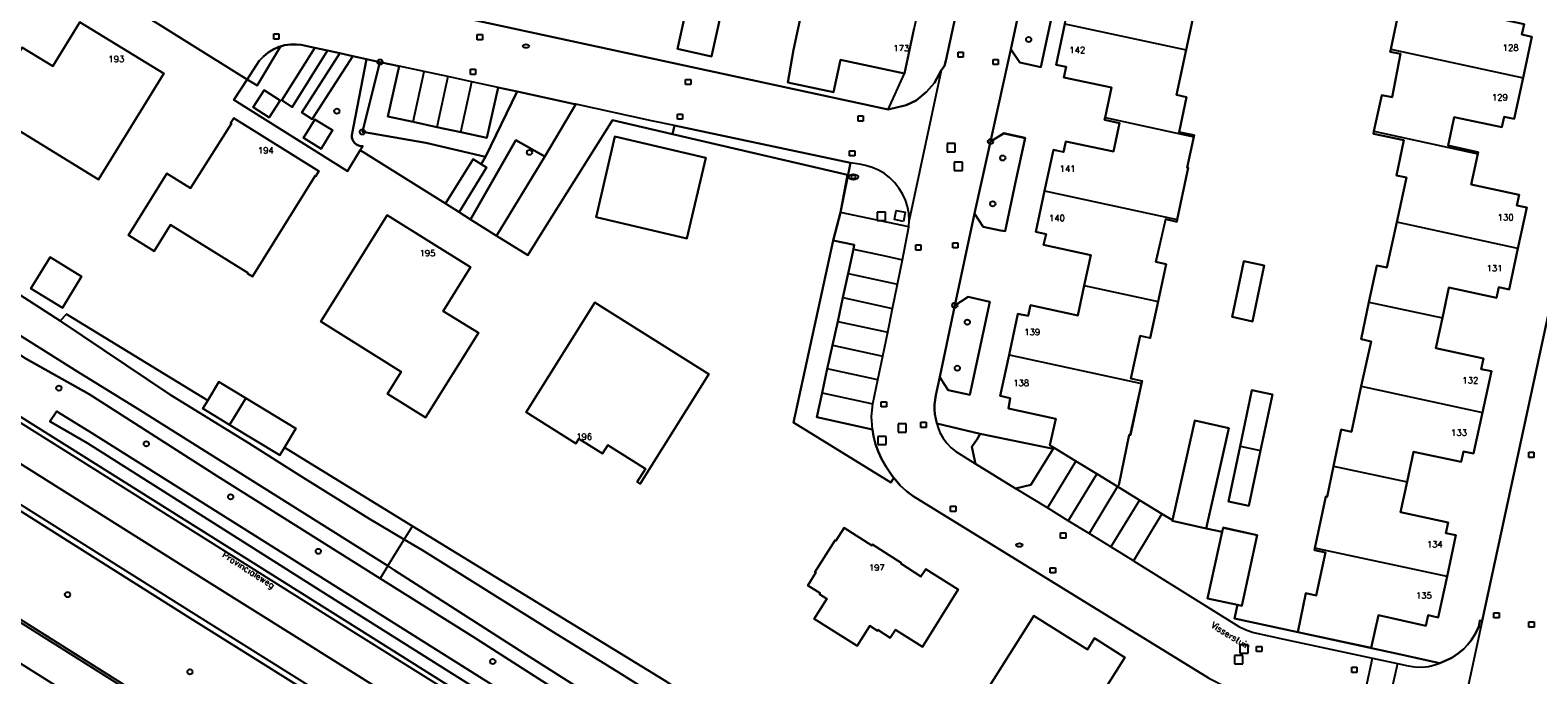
# Model space of a CAD drawing. Header units: metres. Extents: x 108000 to 109000, y 423000 to 423600.
# Tile 43 of 88: x 108306 to 108452, y 423460 to 423522. Entities that reach past the tile are written whole.
import ezdxf

# ---------------------------------------------------------------- set-up
doc = ezdxf.new("R2010")
doc.units = ezdxf.units.M
doc.header["$MEASUREMENT"] = 0
for name, color, linetype in [('brandkraan _ -put', 10, 'Continuous'), ('Erf', 10, 'Continuous'), ('groenvoorziening', 10, 'Continuous'), ('half verhard', 10, 'Continuous'), ('Huisnummers', 10, 'Continuous'), ('inspectie- _rioolput', 10, 'Continuous'), ('kolk', 10, 'Continuous'), ('Muur', 10, 'Continuous'), ('oever_ slootkant', 10, 'Continuous'), ('onverhard', 10, 'Continuous'), ('Openbare_ruimtenaam', 10, 'Continuous'), ('Overkapping', 10, 'Continuous'), ('pand', 10, 'Continuous'), ('rijbaan lokale weg', 10, 'Continuous'), ('vegetatieobject', 10, 'Continuous'), ('Voetpad', 10, 'Continuous'), ('waterloop_ sloot', 10, 'Continuous'), ('waterstandmeter', 10, 'Continuous'), ('Wegmarkering', 10, 'Continuous'), ('Woonerf', 10, 'Continuous')]:
    doc.layers.add(name, color=color, linetype=linetype)
doc.styles.get("Standard").update_dxf_attribs({"font": 'txt.shx'})

# ---------------------------------------------------------------- blocks, each defined once
blk = doc.blocks.new('308_ACAD_1_FMEBLOCK47')
at = {"layer": 'Erf', "color": 52, "true_color": 0xd2d200}
for points in [[(9.11, 42.8), (9.21, 42.78), (8.25, 38.36), (7.29, 33.94), (1.15, 35.28), (0.52, 32.38), (-0.11, 29.48), (6.03, 28.14), (5.07, 23.73), (4.11, 19.31), (-2.06, 20.62), (-2.68, 17.7), (-3.3, 14.79), (2.87, 13.48), (1.91, 9.08), (0.94, 4.68), (-5.26, 6.02), (-5.89, 3.09), (-6.52, 0.16), (-0.32, -1.18), (-1.27, -5.58), (-2.23, -9.99), (-8.41, -8.65), (-9.05, -11.58), (-9.68, -14.49), (-3.5, -15.84), (-4.46, -20.26), (-5.42, -24.66), (-11.6, -23.33), (-12.24, -26.26), (-12.86, -29.17), (-6.68, -30.5), (-7.64, -34.93), (-8.59, -39.32)], [(-10.17, -42.8), (-8.43, -42.4), (-7.44, -41.94), (-6.45, -41.1), (-5.67, -40.22), (-5.03, -39.04), (-4.72, -38.6), (-4.59, -38.1), (2.59, -4.97), (3.11, -2.6), (9.57, 27.46), (12.86, 42.8)]]:
    blk.add_lwpolyline(points, dxfattribs=at)
blk = doc.blocks.new('308_ACAD_1_FMEBLOCK53')
at = {"layer": 'Erf', "color": 52, "true_color": 0xd2d200}
for points in [[(6.31, 68.05), (5.79, 65.7), (3.72, 66.13), (2.91, 67.4), (0.99, 58.61), (2.32, 59.39), (4.37, 58.89), (2.36, 49.88), (0.33, 50.31), (-0.52, 51.58), (-2.43, 42.71), (-1.12, 43.5), (0.91, 43.03), (-1.03, 34.01), (-3.14, 34.42), (-3.97, 35.69), (-5.88, 26.9), (-4.57, 27.69), (-2.5, 27.23), (-4.45, 18.18), (-6.49, 18.61), (-7.38, 19.87), (-7.55, 19.06), (-9.27, 11.08), (-7.98, 11.89), (-5.92, 11.41), (-7.85, 2.42), (-9.97, 2.85), (-10.8, 4.13), (-12.73, -4.81), (-11.44, -4), (-9.37, -4.45), (-11.31, -13.46), (-13.34, -13.01), (-14.2, -11.74), (-16.17, -20.65), (-14.88, -19.86), (-12.81, -20.31), (-13.75, -24.58), (-14.76, -29.3), (-15.21, -29.24), (-16.87, -28.89), (-17.71, -27.59), (-19.63, -36.48), (-18.33, -35.65), (-16.23, -36.13), (-18.18, -45.13), (-20.25, -44.68), (-20.91, -43.67), (-21.08, -43.39), (-21.45, -45.14), (-21.53, -45.6), (-21.57, -46.06), (-21.57, -46.52), (-21.54, -46.98), (-21.46, -47.44), (-21.35, -47.89), (-17.16, -48.9), (-10.1, -50.34), (-10.04, -50.23), (-10.43, -49.99), (-9.87, -47.44), (-14.45, -46.44), (-14.26, -45.43), (-15.24, -45.22), (-14.38, -41.25), (-13.52, -37.28), (-12.54, -37.5), (-12.31, -36.47), (-7.74, -37.46), (-7.11, -34.55), (-6.47, -31.63), (-11.05, -30.64), (-10.81, -29.6), (-11.79, -29.38), (-10.94, -25.42), (-10.08, -21.45), (-9.11, -21.66), (-8.89, -20.64), (-4.3, -21.62), (-3.71, -18.86), (-5.15, -18.55), (-5.1, -18.33), (-4.48, -15.44), (-9.09, -14.46), (-8.87, -13.44), (-9.84, -13.24), (-8.98, -9.27), (-8.12, -5.28), (-7.15, -5.49), (-6.92, -4.47), (-2.33, -5.47), (-1.69, -2.54), (-1.05, 0.39), (-5.65, 1.39), (-5.42, 2.41), (-6.39, 2.62), (-5.53, 6.58), (-4.68, 10.55), (-3.71, 10.33), (-3.48, 11.36), (1.12, 10.35), (1.76, 13.28), (2.4, 16.21), (-2.2, 17.22), (-1.97, 18.25), (-2.95, 18.46), (-2.1, 22.4), (-1.24, 26.4), (-0.28, 26.17), (-0.04, 27.18), (4.55, 26.19), (5.17, 29.12), (5.8, 32.04), (1.22, 33.03), (1.44, 34.05), (0.46, 34.26), (1.33, 38.27), (2.19, 42.2), (3.16, 41.99), (3.38, 43.01), (7.96, 42.01), (8.61, 44.97), (8.64, 45.12), (10.11, 44.8), (10.7, 47.52), (6.12, 48.52), (6.33, 49.54), (5.35, 49.73), (6.23, 53.76), (7.08, 57.67), (8.06, 57.46), (8.28, 58.48), (12.87, 57.49), (13.51, 60.45), (14.13, 63.35), (9.54, 64.34), (9.76, 65.36), (8.78, 65.57), (9.32, 68.05)], [(21.57, 68.05), (21.35, 67.05), (20.41, 62.69), (21.38, 62.48), (20.61, 58.92), (19.85, 55.36), (18.87, 55.57), (17.93, 51.22), (16.99, 46.87), (17.96, 46.66), (17.2, 43.14), (17.15, 42.91), (15.7, 43.2), (14.96, 39.83), (14.01, 40.04), (13.05, 35.69), (12.09, 31.33), (13.07, 31.12), (12.29, 27.57), (11.52, 24.02), (10.54, 24.23), (9.6, 19.86), (8.65, 15.5), (9.63, 15.29), (8.85, 11.74), (8.08, 8.18), (7.11, 8.39), (6.16, 4.04), (5.21, -0.32), (6.19, -0.53), (5.42, -4.08), (4.65, -7.64), (3.67, -7.43), (2.73, -11.78), (1.8, -16.14), (2.77, -16.35), (2.07, -19.73), (3.52, -20.03), (3.48, -20.18), (2.82, -23.17), (2.93, -23.19), (1.87, -28.18), (1.83, -28.4), (0.75, -28.15), (-0.19, -32.27), (0.79, -32.49), (0.02, -36.09), (-0.74, -39.63), (-1.72, -39.41), (-2.61, -43.55), (-1.53, -43.78), (-1.59, -44.03), (-2.66, -49.01), (-2.77, -48.99), (-3.78, -53.84), (-3.91, -53.98), (-1.77, -55.29), (0.39, -56.61), (1.41, -57.23), (2.83, -50.91), (3.57, -47.61), (6.85, -48.34), (6.11, -51.64), (4.68, -58.02), (6.21, -58.36), (6.3, -57.95), (9.6, -58.67), (8.1, -65.5), (7.7, -65.41), (7.4, -66.74), (13.52, -68.05)]]:
    blk.add_lwpolyline(points, dxfattribs=at)
blk = doc.blocks.new('308_ACAD_1_FMEBLOCK54')
at = {"layer": 'Erf', "color": 52, "true_color": 0xd2d200}
for points in [[(-20.895, -67.303), (-20.105, -63.542), (-19.127, -63.759), (-18.208, -59.61), (-19.284, -59.372), (-19.241, -59.17), (-18.177, -54.186), (-18.06, -54.211), (-17.436, -51.258), (-16.689, -47.718), (-15.712, -47.932), (-14.75, -43.538), (-13.803, -39.208), (-14.78, -38.994), (-14.008, -35.41), (-13.246, -31.876), (-12.271, -32.087), (-11.319, -27.694), (-10.385, -23.387), (-11.36, -23.176), (-10.657, -19.783), (-13.588, -19.175), (-13.528, -18.9), (-12.772, -15.429), (-11.785, -15.619), (-10.979, -11.436), (-11.966, -11.246), (-11.912, -10.995), (-10.852, -6.048), (-10.733, -6.065), (-10.098, -3.1), (-9.34, 0.435), (-8.365, 0.225), (-7.377, 4.821), (-6.214, 10.229), (-7.189, 10.439), (-7.15, 10.622), (-5.938, 16.318), (-5.851, 16.729), (-4.874, 16.51), (-3.944, 20.662), (-4.921, 20.881), (-4.163, 24.422), (-3.399, 27.988), (-2.422, 27.777), (-1.484, 32.128), (-0.538, 36.513), (-1.515, 36.724), (-0.766, 40.34), (-0.743, 40.45), (2.253, 39.829), (2.983, 43.206), (3.956, 42.996), (4.893, 47.334), (5.836, 51.697), (4.862, 51.907), (5.624, 55.434), (6.261, 58.379), (6.144, 58.404), (7.219, 63.422), (7.256, 63.595), (8.331, 63.361), (9.23, 67.497), (8.252, 67.71), (8.488, 68.796)], [(15.974, 68.796), (15.55, 66.829), (20.142, 65.839), (19.922, 64.817), (20.895, 64.607), (20.032, 60.637), (19.17, 56.67), (18.194, 56.879), (17.974, 55.854), (13.367, 56.842), (12.739, 53.909), (12.11, 50.976), (16.717, 49.988), (16.497, 48.963), (17.473, 48.754), (16.617, 44.799), (15.762, 40.845), (14.776, 41.059), (14.551, 40.023), (9.953, 41.032), (9.322, 38.156), (9.269, 37.915), (6.346, 38.557), (5.747, 35.829), (10.345, 34.82), (10.121, 33.797), (11.095, 33.583), (10.243, 29.613), (9.392, 25.643), (8.416, 25.853), (8.195, 24.828), (3.588, 25.819), (2.958, 22.89), (2.328, 19.962), (6.935, 18.971), (6.715, 17.946), (7.691, 17.736), (6.785, 13.558), (5.878, 9.38), (4.603, 9.651), (4.292, 8.188), (3.982, 6.731), (5.257, 6.46), (4.353, 2.282), (3.448, -1.896), (2.475, -1.676), (2.244, -2.697), (-2.363, -1.703), (-2.995, -4.632), (-3.626, -7.56), (0.981, -8.553), (0.76, -9.578), (1.736, -9.789), (0.88, -13.755), (0.026, -17.714), (-0.95, -17.504), (-1.171, -18.528), (-5.778, -17.535), (-6.373, -20.297), (-3.445, -20.929), (-3.477, -21.077), (-4.119, -24.052), (0.488, -25.046), (0.267, -26.07), (1.243, -26.281), (0.383, -30.238), (-0.478, -34.196), (-1.454, -33.985), (-1.675, -35.01), (-6.28, -34.016), (-6.912, -36.942), (-7.544, -39.87), (-2.939, -40.864), (-3.16, -41.888), (-2.184, -42.099), (-3.044, -46.072), (-3.903, -50.04), (-4.878, -49.83), (-5.099, -50.854), (-9.702, -49.863), (-10.332, -52.787), (-10.962, -55.715), (-6.359, -56.706), (-6.579, -57.73), (-5.604, -57.94), (-6.457, -61.914), (-7.31, -65.884), (-8.278, -65.667), (-8.506, -66.684), (-13.089, -65.65), (-13.799, -68.796), (-20.895, -67.303)]]:
    blk.add_lwpolyline(points, dxfattribs=at)

msp = doc.modelspace()

# ---------------------------------------------------------------- linework, layer by layer
at = {"layer": 'brandkraan _ -put', "color": 5}
for centre in [(108353.786, 423520.521), (108401.474, 423472.325)]:
    msp.add_ellipse(centre, major_axis=(0.3, 0), ratio=0.5833333, dxfattribs=at)
at = {"layer": 'Erf', "color": 52, "true_color": 0xd2d200}
msp.add_line((108388.776, 423514.402), (108390.361, 423517.884), dxfattribs=at)
for points in [[(108376.311, 423556.166), (108374.794, 423556.488), (108377.509, 423569.213), (108375.699, 423571.392), (108375.652, 423571.168), (108366.833, 423573.071), (108356.07, 423566.027), (108358.764, 423561.848), (108344.098, 423552.239), (108341.364, 423556.43), (108322.927, 423544.338), (108319.638, 423529.499), (108319.61, 423529.37), (108388.776, 423514.402)], [(108390.361, 423517.884), (108384.174, 423519.187), (108383.521, 423516.084), (108379.081, 423517.019), (108379.647, 423520.173), (108380.545, 423524.36), (108379.364, 423524.616), (108379.397, 423524.768), (108380.475, 423529.218), (108381.111, 423532.149), (108381.636, 423535.086), (108382.601, 423539.534), (108383.651, 423543.854), (108384.299, 423546.837), (108384.815, 423549.731), (108385.783, 423554.194)], [(108419.782, 423459.464), (108391.194, 423477.051), (108390.552, 423477.535), (108389.959, 423478.076), (108389.333, 423478.819), (108389.055, 423478.367), (108379.644, 423484.157), (108383.477, 423501.741), (108384.179, 423504.459), (108384.863, 423508.079), (108367.949, 423512.02), (108362.149, 423513.371), (108355.598, 423502.976), (108353.955, 423500.317), (108350.952, 423502.2), (108348.442, 423503.774), (108347.329, 423504.472), (108346.008, 423505.3), (108337.782, 423510.458), (108336.542, 423508.449), (108325.561, 423515.342), (108326.858, 423517.308), (108309.368, 423528.253)], [(108369.892, 423526.809), (108373.171, 423526.075), (108371.707, 423519.505), (108368.422, 423520.24), (108369.892, 423526.809)], [(108428.368, 423463.901), (108437.892, 423461.844), (108442.108, 423460.909), (108443.249, 423461.423), (108443.899, 423461.862), (108444.413, 423462.301), (108444.781, 423462.677), (108445.093, 423463.077), (108445.551, 423463.792), (108445.856, 423464.445), (108445.975, 423465.03), (108446.19, 423464.985), (108456.429, 423512.435), (108455.155, 423511.633), (108452.61, 423512.181), (108454.567, 423521.211), (108457.121, 423520.656), (108457.953, 423519.392), (108459.002, 423524.257)], [(108305.09, 423520.398), (108308.074, 423518.568), (108310.687, 423522.831), (108318.786, 423517.866), (108312.484, 423507.63), (108301.414, 423514.428), (108305.09, 423520.398)], [(108326.918, 423498.617), (108319.424, 423503.263), (108317.849, 423500.721), (108315.375, 423502.255), (108319.098, 423508.217), (108321.385, 423506.781), (108325.32, 423513.048), (108325.25, 423513.076), (108325.557, 423513.569), (108333.778, 423508.447), (108333.468, 423507.946), (108333.408, 423507.983), (108327.374, 423498.251), (108326.882, 423498.557), (108326.918, 423498.617)], [(108371.154, 423509.733), (108369.339, 423501.942), (108360.574, 423503.984), (108362.389, 423511.775), (108371.154, 423509.733)], [(108293.848, 423503.566), (108308.763, 423493.969), (108309.394, 423494.63), (108323.035, 423486.277), (108324.123, 423488.075), (108326.708, 423486.51), (108331.552, 423483.577), (108330.441, 423481.742), (108342.821, 423474.161), (108367.143, 423459.267), (108399.856, 423437.946), (108409.195, 423431.416), (108410.453, 423430.537), (108416.273, 423426.869), (108425.315, 423421.28), (108434.19, 423415.678)], [(108340.404, 423486.934), (108341.73, 423489.054), (108333.954, 423493.915), (108340.38, 423504.192), (108348.439, 423499.153), (108345.795, 423494.903), (108349.194, 423492.814), (108344.093, 423484.628), (108340.404, 423486.934)], [(108305.948, 423497.091), (108307.801, 423500.119), (108310.841, 423498.258), (108308.988, 423495.23), (108305.948, 423497.091)], [(108425.134, 423499.32), (108423.986, 423493.93), (108422.03, 423494.36), (108423.174, 423499.737), (108425.134, 423499.32)], [(108361.181, 423481.156), (108361.012, 423481.262), (108358.903, 423482.587), (108358.621, 423482.138), (108353.797, 423485.169), (108360.446, 423495.75), (108371.466, 423488.842), (108364.811, 423478.249), (108364.54, 423478.419), (108365.343, 423479.698), (108361.702, 423481.985), (108361.181, 423481.156)], [(108424.785, 423481.461), (108423.658, 423476.101), (108421.681, 423476.517), (108422.81, 423481.886), (108423.947, 423487.294), (108425.924, 423486.878), (108424.785, 423481.461)], [(108388.994, 423463.374), (108387.797, 423464.135), (108387.743, 423464.05), (108387.029, 423464.508), (108385.791, 423462.577), (108381.65, 423465.194), (108382.872, 423467.127), (108382.157, 423467.579), (108382.21, 423467.663), (108381.017, 423468.417), (108381.799, 423469.655), (108381.714, 423469.708), (108383.66, 423472.791), (108383.744, 423472.738), (108384.526, 423473.976), (108387.218, 423472.282), (108387.271, 423472.367), (108390.056, 423470.614), (108390.002, 423470.53), (108391.959, 423469.278), (108392.419, 423469.997), (108395.561, 423468.02), (108392.1, 423462.479), (108389.484, 423464.144), (108388.994, 423463.374)], [(108402.437, 423453.541), (108402.937, 423454.338), (108397.851, 423457.527), (108402.864, 423465.482), (108408.058, 423462.24), (108408.735, 423463.325), (108411.671, 423461.472), (108405.458, 423451.595), (108402.437, 423453.541)]]:
    msp.add_lwpolyline(points, dxfattribs=at)
at = {"layer": 'groenvoorziening', "color": 3}
for points in [[(108338.034, 423510.856), (108337.782, 423510.458), (108346.008, 423505.3), (108348.691, 423509.583), (108349.456, 423509.103), (108349.887, 423509.824), (108344.097, 423511.162), (108337.98, 423512.223), (108339.681, 423518.982), (108338.366, 423519.267), (108336.952, 423511.921, 0.4494695), (108338.034, 423510.856)], [(108303.611, 423485.56), (108337.629, 423464.208), (108364.991, 423446.992), (108384.59, 423434.644), (108396.749, 423426.882), (108400.341, 423424.589), (108411.658, 423417.398), (108426.71, 423407.781), (108440.544, 423398.89), (108440.707, 423398.811), (108441.53, 423398.323), (108443.772, 423397.102), (108446.194, 423395.842, 0.0166444), (108453.698, 423392.422)], [(108457.564, 423383.966, -0.009912), (108450.058, 423386.91, -0.0182139), (108442.735, 423390.255, -0.014768), (108439.217, 423392.136), (108438.996, 423391.976), (108437.414, 423392.784), (108436.012, 423393.567), (108432.923, 423395.422), (108429.371, 423397.62), (108426.078, 423399.711), (108413.701, 423407.372), (108396.529, 423418.127), (108393.376, 423420.11), (108392.867, 423420.423), (108386.391, 423424.411), (108379.511, 423428.756), (108369.512, 423435.041), (108365.313, 423437.692), (108337.59, 423455.096), (108321.351, 423465.257), (108295.348, 423481.657)], [(108301.332, 423467.392), (108321.499, 423454.712), (108338.624, 423443.965), (108357.272, 423432.334), (108377.081, 423420.006), (108388.404, 423412.995), (108398.794, 423406.561), (108420.918, 423392.805), (108422.75, 423391.756), (108425.29, 423390.401), (108427, 423389.45), (108429.069, 423388.375), (108431.671, 423387.066, 0.0216902), (108437, 423384.832), (108438.183, 423384.409), (108439.33, 423384.023, 0.0140586), (108443.19, 423382.893, 0.0104622), (108446.097, 423382.189), (108446.213, 423382.163), (108446.329, 423382.138), (108447.905, 423381.78), (108449.126, 423381.519, 0.0126992), (108454.43, 423380.562)]]:
    msp.add_lwpolyline(points, format="xyb", dxfattribs=at)
for points in [[(108368.129, 423512.845), (108367.949, 423512.02), (108384.863, 423508.079), (108384.179, 423504.459), (108385.146, 423509.257), (108368.129, 423512.845)], [(108384.411, 423496.226), (108384.917, 423498.549), (108385.429, 423500.899), (108385.516, 423501.333), (108383.477, 423501.741), (108379.644, 423484.157), (108389.055, 423478.367), (108389.333, 423478.819), (108389.184, 423478.997), (108388.605, 423479.888), (108388.188, 423480.574), (108387.842, 423481.299), (108387.569, 423482.054), (108387.373, 423482.833), (108387.27, 423483.487), (108381.892, 423484.664), (108382.41, 423487.041), (108382.91, 423489.335), (108383.411, 423491.635), (108383.91, 423493.927), (108384.411, 423496.226)], [(108468.029, 423388.669), (108447.158, 423401.212), (108439.437, 423405.905), (108420.181, 423417.743), (108417.704, 423419.34), (108407.768, 423425.925), (108406.327, 423426.898), (108403.555, 423428.77), (108400.799, 423430.784), (108399.577, 423431.241), (108395.741, 423433.735), (108391.524, 423436.427), (108389.331, 423436.754), (108386.833, 423438.613), (108384.047, 423440.989), (108381.684, 423442.621), (108380.873, 423443.155), (108371.442, 423449.1), (108359.415, 423456.612), (108348.581, 423463.504), (108339.701, 423469.086), (108324.019, 423478.943), (108311.574, 423486.901), (108305.49, 423490.304)], [(108308.452, 423485.242), (108308.626, 423485.134), (108311.815, 423483.157), (108374.92, 423443.501), (108384.315, 423437.92), (108390.195, 423434.354), (108393.019, 423432.884), (108391.829, 423431.798), (108389.484, 423433.324), (108383.883, 423436.87), (108374.328, 423442.482), (108333.886, 423467.922), (108311.412, 423482.147), (108307.921, 423484.182), (108307.781, 423484.264), (108308.452, 423485.242)], [(108404.747, 423481.61), (108397.696, 423483.05), (108397.395, 423482.537), (108396.882, 423481.794), (108397.231, 423480.164), (108401.095, 423477.789), (108402.579, 423478.138), (108404.747, 423481.61)]]:
    msp.add_lwpolyline(points, dxfattribs=at)
at = {"layer": 'half verhard', "color": 255}
msp.add_lwpolyline([(108337.782, 423510.458), (108338.034, 423510.856, -0.4494695), (108336.952, 423511.921), (108338.366, 423519.267), (108337.05, 423519.552), (108333.135, 423513.46), (108332.144, 423514.092), (108335.798, 423519.823), (108334.607, 423520.081), (108331.209, 423514.624), (108330.186, 423515.309), (108333.37, 423520.349), (108332.074, 423520.63), (108331.625, 423520.684), (108331.04, 423520.683), (108330.461, 423520.601), (108330.061, 423520.487), (108327.815, 423516.708), (108326.858, 423517.308), (108325.561, 423515.342), (108336.542, 423508.449), (108337.782, 423510.458)], format="xyb", dxfattribs=at)
for points in [[(108328.957, 423513.616), (108327.419, 423514.606), (108328.491, 423516.252), (108330.021, 423515.256), (108328.957, 423513.616)], [(108347.329, 423504.472), (108348.442, 423503.774), (108352.821, 423511.447), (108355.617, 423509.869), (108358.613, 423514.895), (108358.514, 423514.917), (108352.922, 423516.13), (108349.887, 423509.824), (108349.456, 423509.103), (108349.966, 423508.784), (108347.329, 423504.472)], [(108333.988, 423510.61), (108332.305, 423511.67), (108333.396, 423513.431), (108335.087, 423512.383), (108333.988, 423510.61)]]:
    msp.add_lwpolyline(points, dxfattribs=at)
at = {"layer": 'inspectie- _rioolput', "color": 30}
for p, q in [((108395.278, 423511.107), (108394.478, 423511.107)), ((108394.478, 423511.107), (108394.478, 423510.307)), ((108395.278, 423510.307), (108395.278, 423511.107)), ((108394.478, 423510.307), (108395.278, 423510.307)), ((108395.983, 423509.298), (108395.183, 423509.298)), ((108395.183, 423509.298), (108395.183, 423508.498)), ((108395.983, 423508.498), (108395.983, 423509.298)), ((108395.183, 423508.498), (108395.983, 423508.498)), ((108388.528, 423504.488), (108387.728, 423504.488)), ((108387.728, 423504.488), (108387.728, 423503.688)), ((108387.728, 423503.688), (108388.528, 423503.688)), ((108388.528, 423503.688), (108388.528, 423504.488)), ((108390.544, 423484.041), (108389.744, 423484.041)), ((108389.744, 423484.041), (108389.744, 423483.241)), ((108389.744, 423483.241), (108390.544, 423483.241)), ((108390.544, 423483.241), (108390.544, 423484.041)), ((108388.585, 423482.821), (108387.785, 423482.821)), ((108387.785, 423482.821), (108387.785, 423482.021)), ((108387.785, 423482.021), (108388.585, 423482.021)), ((108388.585, 423482.021), (108388.585, 423482.821)), ((108423.578, 423462.684), (108422.778, 423462.684)), ((108422.778, 423462.684), (108422.778, 423461.884)), ((108423.578, 423461.884), (108423.578, 423462.684)), ((108423.048, 423461.647), (108422.248, 423461.647)), ((108422.248, 423461.647), (108422.248, 423460.847)), ((108422.778, 423461.884), (108423.578, 423461.884)), ((108423.048, 423460.847), (108423.048, 423461.647)), ((108422.248, 423460.847), (108423.048, 423460.847))]:
    msp.add_line(p, q, dxfattribs=at)
at = {"layer": 'kolk', "color": 30, "true_color": 0xf07a00}
for p, q in [((108329.42, 423521.19), (108329.42, 423521.69)), ((108329.42, 423521.69), (108329.92, 423521.69)), ((108329.92, 423521.19), (108329.42, 423521.19)), ((108329.92, 423521.69), (108329.92, 423521.19)), ((108349.08, 423521.134), (108349.08, 423521.634)), ((108349.08, 423521.634), (108349.58, 423521.634)), ((108349.58, 423521.134), (108349.08, 423521.134)), ((108349.58, 423521.634), (108349.58, 423521.134)), ((108395.541, 423519.449), (108395.541, 423519.949)), ((108395.541, 423519.949), (108396.041, 423519.949)), ((108396.041, 423519.449), (108395.541, 423519.449)), ((108396.041, 423519.949), (108396.041, 423519.449)), ((108348.421, 423517.778), (108348.421, 423518.278)), ((108348.421, 423518.278), (108348.921, 423518.278)), ((108348.921, 423518.278), (108348.921, 423517.778)), ((108398.926, 423518.737), (108398.926, 423519.237)), ((108398.926, 423519.237), (108399.426, 423519.237)), ((108399.426, 423518.737), (108398.926, 423518.737)), ((108399.426, 423519.237), (108399.426, 423518.737)), ((108348.921, 423517.778), (108348.421, 423517.778)), ((108369.214, 423516.796), (108369.214, 423517.296)), ((108369.214, 423517.296), (108369.714, 423517.296)), ((108369.714, 423516.796), (108369.214, 423516.796)), ((108369.714, 423517.296), (108369.714, 423516.796)), ((108368.424, 423513.446), (108368.424, 423513.946)), ((108368.424, 423513.946), (108368.924, 423513.946)), ((108368.924, 423513.946), (108368.924, 423513.446)), ((108385.882, 423513.278), (108385.882, 423513.778)), ((108385.882, 423513.778), (108386.382, 423513.778)), ((108386.382, 423513.778), (108386.382, 423513.278)), ((108368.924, 423513.446), (108368.424, 423513.446)), ((108386.382, 423513.278), (108385.882, 423513.278)), ((108385.056, 423509.917), (108385.056, 423510.417)), ((108385.056, 423510.417), (108385.556, 423510.417)), ((108385.556, 423509.917), (108385.056, 423509.917)), ((108385.556, 423510.417), (108385.556, 423509.917)), ((108391.457, 423500.808), (108391.457, 423501.308)), ((108391.457, 423501.308), (108391.957, 423501.308)), ((108391.957, 423500.808), (108391.457, 423500.808)), ((108391.957, 423501.308), (108391.957, 423500.808)), ((108395.025, 423501.026), (108395.025, 423501.526)), ((108395.025, 423501.526), (108395.525, 423501.526)), ((108395.525, 423501.026), (108395.025, 423501.026)), ((108395.525, 423501.526), (108395.525, 423501.026)), ((108388.122, 423485.668), (108388.122, 423486.168)), ((108388.122, 423486.168), (108388.622, 423486.168)), ((108388.622, 423486.168), (108388.622, 423485.668)), ((108388.622, 423485.668), (108388.122, 423485.668)), ((108391.948, 423483.676), (108391.948, 423484.176)), ((108391.948, 423484.176), (108392.448, 423484.176)), ((108392.448, 423483.676), (108391.948, 423483.676)), ((108392.448, 423484.176), (108392.448, 423483.676)), ((108450.687, 423480.787), (108450.687, 423481.287)), ((108450.687, 423481.287), (108451.187, 423481.287)), ((108451.187, 423480.787), (108450.687, 423480.787)), ((108451.187, 423481.287), (108451.187, 423480.787)), ((108394.818, 423475.563), (108394.818, 423476.063)), ((108394.818, 423476.063), (108395.318, 423476.063)), ((108395.318, 423476.063), (108395.318, 423475.563)), ((108395.318, 423475.563), (108394.818, 423475.563)), ((108405.445, 423472.995), (108405.445, 423473.495)), ((108405.445, 423473.495), (108405.945, 423473.495)), ((108405.945, 423472.995), (108405.445, 423472.995)), ((108405.945, 423473.495), (108405.945, 423472.995)), ((108404.454, 423469.636), (108404.454, 423470.136)), ((108404.454, 423470.136), (108404.954, 423470.136)), ((108404.954, 423470.136), (108404.954, 423469.636)), ((108404.954, 423469.636), (108404.454, 423469.636)), ((108447.318, 423465.283), (108447.318, 423465.783)), ((108447.318, 423465.783), (108447.818, 423465.783)), ((108447.818, 423465.783), (108447.818, 423465.283)), ((108447.818, 423465.283), (108447.318, 423465.283)), ((108450.701, 423464.388), (108450.701, 423464.888)), ((108450.701, 423464.888), (108451.201, 423464.888)), ((108451.201, 423464.388), (108450.701, 423464.388)), ((108451.201, 423464.888), (108451.201, 423464.388)), ((108424.396, 423462.026), (108424.396, 423462.526)), ((108424.396, 423462.526), (108424.896, 423462.526)), ((108424.896, 423462.526), (108424.896, 423462.026)), ((108424.896, 423462.026), (108424.396, 423462.026)), ((108433.582, 423460.014), (108433.582, 423460.514)), ((108433.582, 423460.514), (108434.082, 423460.514)), ((108434.082, 423460.014), (108433.582, 423460.014)), ((108434.082, 423460.514), (108434.082, 423460.014))]:
    msp.add_line(p, q, dxfattribs=at)
at = {"layer": 'Muur', "color": 12, "true_color": 0xd20000}
for p, q in [((108410.938, 423477.975), (108413.081, 423476.665)), ((108415.242, 423475.344), (108413.081, 423476.665)), ((108416.26, 423474.722), (108415.242, 423475.344))]:
    msp.add_line(p, q, dxfattribs=at)
msp.add_lwpolyline([(108437.892, 423461.844), (108428.368, 423463.901), (108422.255, 423465.211), (108422.547, 423466.536)], dxfattribs=at)
at = {"layer": 'oever_ slootkant', "color": 92, "true_color": 0x00c300}
for p, q in [((108342.018, 423472.864), (108342.821, 423474.161)), ((108340.43, 423470.305), (108339.701, 423469.086))]:
    msp.add_line(p, q, dxfattribs=at)
for points in [[(108340.43, 423470.305), (108316.283, 423485.492), (108310.493, 423489.04), (108304.763, 423492.649), (108299.272, 423496.05), (108294.646, 423498.978), (108291.753, 423500.635), (108291.76, 423501.282), (108292.281, 423501.935), (108292.63, 423502.221), (108293.114, 423502.618), (108293.69, 423503.362), (108293.848, 423503.566), (108292.702, 423504.034), (108291.873, 423504.373), (108290.001, 423501.145), (108290.145, 423500.248), (108290.191, 423499.962), (108291.941, 423498.851), (108293.969, 423497.77), (108305.49, 423490.304), (108311.574, 423486.901), (108324.019, 423478.943), (108339.701, 423469.086)], [(108342.821, 423474.161), (108330.441, 423481.742), (108329.992, 423481), (108325.148, 423483.933), (108322.563, 423485.498), (108323.035, 423486.277), (108309.394, 423494.63), (108308.763, 423493.969), (108319.373, 423486.875), (108327.012, 423482.173), (108331.937, 423479.038), (108338.592, 423474.897), (108342.018, 423472.864)], [(108342.018, 423472.864), (108343.724, 423471.852), (108356.438, 423463.896), (108362.764, 423460.022), (108375.657, 423451.918), (108384.759, 423446.299), (108385.356, 423445.914), (108393.423, 423440.853), (108408.751, 423430.757)], [(108409.195, 423431.416), (108399.856, 423437.946), (108367.143, 423459.267), (108342.821, 423474.161)], [(108406.736, 423427.578), (108405.571, 423428.383), (108404.019, 423429.554), (108401.316, 423431.52), (108399.106, 423432.708), (108396.885, 423433.993), (108394.22, 423435.828), (108391.134, 423437.578), (108390.811, 423437.226), (108387.681, 423439.178), (108385.447, 423440.813), (108385.529, 423441.044), (108383.243, 423442.671), (108379.304, 423445.186), (108374.422, 423448.113), (108371.197, 423450.707), (108353.141, 423462.154), (108341.113, 423469.875), (108340.43, 423470.305)], [(108339.701, 423469.086), (108348.581, 423463.504), (108359.415, 423456.612), (108371.442, 423449.1), (108380.873, 423443.155), (108381.684, 423442.621), (108384.047, 423440.989), (108386.833, 423438.613), (108389.331, 423436.754), (108391.524, 423436.427), (108395.741, 423433.735), (108399.577, 423431.241), (108400.799, 423430.784), (108403.555, 423428.77), (108406.327, 423426.898)]]:
    msp.add_lwpolyline(points, dxfattribs=at)
at = {"layer": 'onverhard', "color": 255}
for points in [[(108402.121, 423527.136), (108400.648, 423520.206), (108401.509, 423518.937), (108403.545, 423518.494), (108405.484, 423527.496), (108403.41, 423527.949), (108402.121, 423527.136)], [(108330.061, 423520.487), (108329.899, 423520.441), (108329.363, 423520.206), (108328.865, 423519.901), (108328.413, 423519.53), (108328.015, 423519.1), (108326.858, 423517.308), (108327.815, 423516.708), (108330.061, 423520.487)], [(108334.607, 423520.081), (108333.37, 423520.349), (108330.186, 423515.309), (108331.209, 423514.624), (108334.607, 423520.081)], [(108337.05, 423519.552), (108335.798, 423519.823), (108332.144, 423514.092), (108333.135, 423513.46), (108337.05, 423519.552)], [(108337.98, 423512.223), (108344.097, 423511.162), (108349.887, 423509.824), (108352.922, 423516.13), (108351.094, 423516.526), (108350.005, 423511.65), (108347.497, 423512.193), (108345.19, 423512.692), (108342.882, 423513.191), (108340.424, 423513.723), (108341.526, 423518.582), (108339.681, 423518.982), (108337.98, 423512.223)], [(108328.957, 423513.616), (108330.021, 423515.256), (108328.491, 423516.252), (108327.419, 423514.606), (108328.957, 423513.616)], [(108333.988, 423510.61), (108335.087, 423512.383), (108333.396, 423513.431), (108332.305, 423511.67), (108333.988, 423510.61)], [(108398.68, 423511.3), (108397.138, 423504.362), (108397.98, 423503.061), (108399.643, 423502.706), (108400.095, 423502.654), (108401.102, 423507.369), (108402.037, 423511.644), (108399.975, 423512.093), (108398.68, 423511.3)], [(108348.442, 423503.774), (108350.952, 423502.2), (108355.617, 423509.869), (108352.821, 423511.447), (108348.442, 423503.774)], [(108346.008, 423505.3), (108347.329, 423504.472), (108349.966, 423508.784), (108349.456, 423509.103), (108348.691, 423509.583), (108346.008, 423505.3)], [(108395.224, 423495.475), (108393.771, 423488.558), (108393.938, 423488.284), (108394.6, 423487.269), (108396.672, 423486.82), (108398.618, 423495.822), (108396.523, 423496.3), (108395.224, 423495.475)]]:
    msp.add_lwpolyline(points, dxfattribs=at)
at = {"layer": 'Overkapping', "color": 12, "true_color": 0xe10000}
msp.add_lwpolyline([(108330.441, 423481.742), (108331.552, 423483.577), (108326.708, 423486.51), (108325.612, 423484.699), (108325.148, 423483.933), (108329.992, 423481), (108330.441, 423481.742)], dxfattribs=at)
at = {"layer": 'pand', "color": 1}
for p, q in [((108405.869, 423522.684), (108417.586, 423520.166)), ((108437.351, 423520.209), (108450.143, 423517.449)), ((108409.749, 423513.617), (108418.333, 423511.77)), ((108435.735, 423512.304), (108445.786, 423510.127)), ((108403.911, 423506.531), (108416.722, 423503.766)), ((108449.646, 423500.966), (108437.944, 423503.51)), ((108407.746, 423497.399), (108414.868, 423495.856)), ((108435.255, 423495.794), (108442.351, 423494.262)), ((108400.473, 423490.698), (108413.265, 423487.919)), ((108434.513, 423487.666), (108446.219, 423485.132)), ((108422.81, 423481.886), (108424.785, 423481.461)), ((108431.827, 423479.946), (108438.931, 423478.417)), ((108442.806, 423469.29), (108430.022, 423472.034))]:
    msp.add_line(p, q, dxfattribs=at)
for points in [[(108439.165, 423528.104), (108438.53, 423525.139), (108438.411, 423525.156), (108437.351, 423520.209)], [(108369.892, 423526.809), (108368.422, 423520.24), (108371.707, 423519.505), (108373.171, 423526.075), (108369.892, 423526.809)], [(108417.586, 423520.166), (108418.522, 423524.521), (108419.499, 423524.311), (108420.271, 423527.869)], [(108450.143, 423517.449), (108450.999, 423521.415), (108450.023, 423521.626), (108450.244, 423522.651), (108445.637, 423523.644), (108446.268, 423526.572)], [(108379.397, 423524.768), (108379.364, 423524.616), (108380.545, 423524.36), (108379.647, 423520.173), (108379.081, 423517.019), (108383.521, 423516.084), (108384.174, 423519.187), (108390.361, 423517.884), (108391.311, 423522.268)], [(108312.484, 423507.63), (108318.786, 423517.866), (108310.687, 423522.831), (108308.074, 423518.568), (108305.09, 423520.398), (108301.414, 423514.428), (108312.484, 423507.63)], [(108405.869, 423522.684), (108405.011, 423518.715), (108405.978, 423518.511), (108405.764, 423517.495), (108410.368, 423516.51), (108409.749, 423513.617)], [(108418.333, 423511.77), (108418.367, 423511.922), (108416.925, 423512.221), (108417.625, 423515.596), (108416.648, 423515.806), (108417.586, 423520.166)], [(108437.351, 423520.209), (108437.297, 423519.958), (108438.284, 423519.768), (108437.478, 423515.585), (108436.491, 423515.775), (108435.735, 423512.304)], [(108445.786, 423510.127), (108445.818, 423510.275), (108442.89, 423510.907), (108443.485, 423513.669), (108448.092, 423512.676), (108448.313, 423513.7), (108449.289, 423513.49), (108450.143, 423517.449)], [(108327.374, 423498.251), (108333.408, 423507.983), (108333.468, 423507.946), (108333.778, 423508.447), (108325.557, 423513.569), (108325.25, 423513.076), (108325.32, 423513.048), (108321.385, 423506.781), (108319.098, 423508.217), (108315.375, 423502.255), (108317.849, 423500.721), (108319.424, 423503.263), (108326.918, 423498.617), (108326.882, 423498.557), (108327.374, 423498.251)], [(108409.749, 423513.617), (108409.702, 423513.399), (108411.146, 423513.09), (108410.555, 423510.33), (108405.961, 423511.313), (108405.742, 423510.288), (108404.767, 423510.497), (108403.911, 423506.531)], [(108435.735, 423512.304), (108435.675, 423512.029), (108438.606, 423511.421), (108437.903, 423508.028), (108438.878, 423507.817), (108437.944, 423503.51)], [(108360.574, 423503.984), (108369.339, 423501.942), (108371.154, 423509.733), (108362.389, 423511.775), (108360.574, 423503.984)], [(108416.722, 423503.766), (108417.783, 423508.761), (108417.675, 423508.785), (108418.333, 423511.77)], [(108449.646, 423500.966), (108450.506, 423504.923), (108449.53, 423505.134), (108449.751, 423506.158), (108445.144, 423507.152), (108445.786, 423510.127)], [(108403.911, 423506.531), (108403.057, 423502.573), (108404.043, 423502.347), (108403.805, 423501.312), (108408.379, 423500.321), (108407.746, 423497.399)], [(108349.194, 423492.814), (108345.795, 423494.903), (108348.439, 423499.153), (108340.38, 423504.192), (108333.954, 423493.915), (108341.73, 423489.054), (108340.404, 423486.934), (108344.093, 423484.628), (108349.194, 423492.814)], [(108414.868, 423495.856), (108415.64, 423499.457), (108414.666, 423499.679), (108415.606, 423503.797), (108416.677, 423503.553), (108416.722, 423503.766)], [(108437.944, 423503.51), (108436.992, 423499.117), (108436.017, 423499.328), (108435.255, 423495.794)], [(108442.351, 423494.262), (108442.983, 423497.188), (108447.588, 423496.194), (108447.809, 423497.219), (108448.785, 423497.008), (108449.646, 423500.966)], [(108310.841, 423498.258), (108307.801, 423500.119), (108305.948, 423497.091), (108308.988, 423495.23), (108310.841, 423498.258)], [(108422.03, 423494.36), (108423.986, 423493.93), (108425.134, 423499.32), (108423.174, 423499.737), (108422.03, 423494.36)], [(108407.746, 423497.399), (108407.115, 423494.487), (108402.541, 423495.478), (108402.312, 423494.454), (108401.336, 423494.672), (108400.473, 423490.698)], [(108371.466, 423488.842), (108360.446, 423495.75), (108353.797, 423485.169), (108358.621, 423482.138), (108358.903, 423482.587), (108361.012, 423481.262), (108361.181, 423481.156), (108361.702, 423481.985), (108365.343, 423479.698), (108364.54, 423478.419), (108364.811, 423478.249), (108371.466, 423488.842)], [(108413.265, 423487.919), (108413.318, 423488.166), (108412.242, 423488.398), (108413.133, 423492.536), (108414.111, 423492.325), (108414.868, 423495.856)], [(108435.255, 423495.794), (108434.483, 423492.21), (108435.46, 423491.996), (108434.513, 423487.666)], [(108446.219, 423485.132), (108447.079, 423489.105), (108446.103, 423489.316), (108446.324, 423490.34), (108441.719, 423491.334), (108442.351, 423494.262)], [(108400.473, 423490.698), (108399.61, 423486.726), (108400.588, 423486.525), (108400.404, 423485.513), (108404.981, 423484.515), (108404.423, 423481.958), (108404.815, 423481.719), (108406.935, 423480.422), (108408.939, 423479.197), (108410.938, 423477.975), (108411.07, 423478.114), (108412.082, 423482.959), (108412.19, 423482.936), (108413.265, 423487.919)], [(108323.035, 423486.277), (108322.563, 423485.498), (108325.148, 423483.933), (108325.612, 423484.699), (108326.708, 423486.51), (108324.123, 423488.075), (108323.035, 423486.277)], [(108424.785, 423481.461), (108425.924, 423486.878), (108423.947, 423487.294), (108422.81, 423481.886)], [(108434.513, 423487.666), (108433.551, 423483.272), (108432.574, 423483.486), (108431.827, 423479.946)], [(108438.931, 423478.417), (108439.561, 423481.341), (108444.164, 423480.35), (108444.385, 423481.374), (108445.36, 423481.164), (108446.219, 423485.132)], [(108420.96, 423480.315), (108421.699, 423483.609), (108418.426, 423484.342), (108417.683, 423481.043), (108416.26, 423474.722), (108416.247, 423474.665), (108419.528, 423473.929), (108420.96, 423480.315)], [(108422.81, 423481.886), (108421.681, 423476.517), (108423.658, 423476.101), (108424.785, 423481.461)], [(108431.827, 423479.946), (108431.203, 423476.993), (108431.086, 423477.018), (108430.022, 423472.034)], [(108442.806, 423469.29), (108443.659, 423473.264), (108442.684, 423473.474), (108442.904, 423474.498), (108438.301, 423475.489), (108438.931, 423478.417)], [(108392.1, 423462.479), (108395.561, 423468.02), (108392.419, 423469.997), (108391.959, 423469.278), (108390.002, 423470.53), (108390.056, 423470.614), (108387.271, 423472.367), (108387.218, 423472.282), (108384.526, 423473.976), (108383.744, 423472.738), (108383.66, 423472.791), (108381.714, 423469.708), (108381.799, 423469.655), (108381.017, 423468.417), (108382.21, 423467.663), (108382.157, 423467.579), (108382.872, 423467.127), (108381.65, 423465.194), (108385.791, 423462.577), (108387.029, 423464.508), (108387.743, 423464.05), (108387.797, 423464.135), (108388.994, 423463.374), (108389.484, 423464.144), (108392.1, 423462.479)], [(108421.064, 423473.591), (108419.652, 423467.173), (108422.547, 423466.536), (108422.953, 423466.447), (108424.455, 423473.276), (108421.154, 423474.002), (108421.064, 423473.591)], [(108430.022, 423472.034), (108429.979, 423471.832), (108431.055, 423471.594), (108430.136, 423467.445), (108429.158, 423467.662), (108428.368, 423463.901), (108435.464, 423462.408), (108436.174, 423465.554), (108440.757, 423464.52), (108440.985, 423465.537), (108441.953, 423465.32), (108442.806, 423469.29)], [(108411.671, 423461.472), (108408.735, 423463.325), (108408.058, 423462.24), (108402.864, 423465.482), (108397.851, 423457.527), (108402.937, 423454.338), (108402.437, 423453.541), (108405.458, 423451.595), (108411.671, 423461.472)]]:
    msp.add_lwpolyline(points, dxfattribs=at)
at = {"layer": 'rijbaan lokale weg', "color": 255}
for points in [[(108396.749, 423426.882), (108384.59, 423434.644), (108364.991, 423446.992), (108337.629, 423464.208), (108303.611, 423485.56), (108286.388, 423496.335)], [(108394.877, 423423.768), (108366.902, 423441.328), (108322.672, 423469.025), (108285.256, 423492.534), (108284.419, 423493.058)], [(108282.427, 423489.743), (108282.726, 423489.555), (108295.348, 423481.657), (108321.351, 423465.257), (108337.59, 423455.096), (108365.313, 423437.692), (108369.512, 423435.041), (108379.511, 423428.756), (108386.391, 423424.411), (108392.867, 423420.423)], [(108388.404, 423412.995), (108377.081, 423420.006), (108357.272, 423432.334), (108338.624, 423443.965), (108321.499, 423454.712), (108301.332, 423467.392), (108282.262, 423479.324), (108277.839, 423482.107)], [(108386.412, 423409.679), (108355.646, 423428.991), (108277.607, 423478.048), (108276.006, 423479.057)]]:
    msp.add_lwpolyline(points, dxfattribs=at)
at = {"layer": 'vegetatieobject', "color": 3}
for centre in [(108402.369, 423521.154), (108339.681, 423518.982), (108335.513, 423514.226), (108337.98, 423512.223), (108398.68, 423511.3), (108354.129, 423510.25), (108399.867, 423509.711), (108398.899, 423505.284), (108395.224, 423495.475), (108396.439, 423493.859), (108395.473, 423489.407), (108308.654, 423487.484), (108317.101, 423482.1), (108325.248, 423476.983), (108333.724, 423471.719), (108309.492, 423467.533), (108350.586, 423461.071), (108321.317, 423460.07)]:
    msp.add_circle(centre, 0.25, dxfattribs=at)
at = {"layer": 'Voetpad', "color": 255}
msp.add_lwpolyline([(108308.452, 423485.242), (108307.781, 423484.264), (108307.921, 423484.182), (108311.412, 423482.147), (108333.886, 423467.922), (108374.328, 423442.482), (108383.883, 423436.87), (108389.484, 423433.324), (108391.829, 423431.798), (108393.019, 423432.884), (108390.195, 423434.354), (108384.315, 423437.92), (108374.92, 423443.501), (108311.815, 423483.157), (108308.626, 423485.134), (108308.452, 423485.242)], dxfattribs=at)
at = {"layer": 'waterloop_ sloot', "color": 5}
msp.add_line((108340.43, 423470.305), (108342.018, 423472.864), dxfattribs=at)
for points in [[(108342.018, 423472.864), (108338.592, 423474.897), (108331.937, 423479.038), (108327.012, 423482.173), (108319.373, 423486.875), (108308.763, 423493.969), (108293.848, 423503.566), (108293.69, 423503.362), (108293.114, 423502.618), (108292.63, 423502.221), (108292.281, 423501.935), (108291.76, 423501.282), (108291.753, 423500.635), (108294.646, 423498.978), (108299.272, 423496.05), (108304.763, 423492.649), (108310.493, 423489.04), (108316.283, 423485.492), (108340.43, 423470.305)], [(108408.751, 423430.757), (108393.423, 423440.853), (108385.356, 423445.914), (108384.759, 423446.299), (108375.657, 423451.918), (108362.764, 423460.022), (108356.438, 423463.896), (108343.724, 423471.852), (108342.018, 423472.864)], [(108340.43, 423470.305), (108341.113, 423469.875), (108353.141, 423462.154), (108371.197, 423450.707), (108374.422, 423448.113), (108379.304, 423445.186), (108383.243, 423442.671), (108385.529, 423441.044), (108385.447, 423440.813), (108387.681, 423439.178), (108390.811, 423437.226), (108391.134, 423437.578), (108394.22, 423435.828), (108396.885, 423433.993), (108399.106, 423432.708), (108401.316, 423431.52), (108404.019, 423429.554), (108405.571, 423428.383), (108406.736, 423427.578)]]:
    msp.add_lwpolyline(points, dxfattribs=at)
at = {"layer": 'waterstandmeter', "color": 2}
msp.add_circle((108385.429, 423507.877), 0.188, dxfattribs=at)
msp.add_ellipse((108385.429, 423507.877), major_axis=(0.45, 0), ratio=0.5833333, dxfattribs=at)
at = {"layer": 'Wegmarkering', "color": 255}
for points in [[(108440.544, 423398.89), (108440.463, 423398.82), (108411.614, 423417.206), (108384.971, 423433.946), (108364.669, 423446.66), (108350.95, 423455.262), (108337.339, 423463.777), (108317.136, 423476.454), (108303.815, 423484.823), (108287.707, 423494.907), (108271.439, 423505.11), (108253.386, 423516.451), (108234.046, 423528.644), (108222.155, 423536.057), (108169.46, 423569.171)], [(108439.217, 423392.136), (108439.273, 423392.225), (108436.429, 423393.876), (108433.142, 423395.898), (108413.745, 423407.991), (108396.492, 423418.829), (108379.561, 423429.429), (108365.474, 423438.272), (108321.464, 423465.831), (108296.237, 423481.691), (108283.096, 423489.927), (108266.647, 423500.219), (108250.475, 423510.353), (108237.533, 423518.5), (108225.843, 423525.933), (108218.621, 423530.373), (108165.971, 423563.616)], [(108390.256, 423503.589), (108389.386, 423503.755), (108389.557, 423504.652), (108390.427, 423504.486), (108390.256, 423503.589)]]:
    msp.add_lwpolyline(points, dxfattribs=at)
for points in [[(108167.727, 423566.412), (108251.125, 423513.907), (108267.391, 423503.706), (108285.256, 423492.534), (108322.672, 423469.025), (108366.902, 423441.328), (108427.414, 423403.344), (108435.021, 423398.539, 0.0441771), (108452.823, 423389.163, 0.0330613), (108468.133, 423384.151, 0.029025), (108483.918, 423380.863, 0.0289576), (108499.952, 423379.465, 0.0278101), (108516.055, 423379.983)], [(108509.784, 423367.123, -0.0131037), (108499.122, 423366.849, -0.0305872), (108481.374, 423367.988, -0.02205), (108465.53, 423370.783, -0.0192433), (108449.226, 423375.05, -0.025979), (108436.418, 423379.756, -0.0346074), (108424.139, 423386.07), (108423.272, 423386.57), (108417.282, 423390.302), (108406.618, 423396.982), (108355.646, 423428.991), (108338.293, 423439.919), (108297.446, 423465.594), (108277.607, 423478.048), (108189.585, 423533.498), (108171.648, 423544.761)], [(108299.95, 423467.953), (108321.372, 423454.491), (108357.128, 423432.005), (108377.068, 423419.501), (108416.461, 423394.752, 0.0238786), (108425.099, 423389.943), (108424.925, 423389.632), (108425.774, 423389.124, 0.0285989), (108437.647, 423383.066, 0.0303365), (108450.289, 423378.38, 0.0214674), (108465.987, 423374.285, 0.0235578), (108481.825, 423371.469, 0.0269094), (108497.513, 423370.374, 0.0149787), (108509.564, 423370.556, 0.0040336), (108512.791, 423370.727), (108512.502, 423373.932)]]:
    msp.add_lwpolyline(points, format="xyb", dxfattribs=at)
at = {"layer": 'Woonerf', "color": 52, "true_color": 0xd2d200}
for p, q in [((108343.937, 423518.064), (108341.526, 423518.582)), ((108342.882, 423513.191), (108343.937, 423518.064)), ((108346.245, 423517.568), (108343.937, 423518.064)), ((108393.919, 423518.159), (108390.826, 423503.706)), ((108346.245, 423517.568), (108345.19, 423512.692)), ((108348.552, 423517.072), (108346.245, 423517.568)), ((108347.497, 423512.193), (108348.552, 423517.072)), ((108351.094, 423516.526), (108348.552, 423517.072)), ((108342.882, 423513.191), (108345.19, 423512.692)), ((108345.19, 423512.692), (108347.497, 423512.193)), ((108368.129, 423512.845), (108385.146, 423509.257)), ((108385.146, 423509.257), (108384.179, 423504.459)), ((108390.784, 423503.046), (108384.179, 423504.459)), ((108390.784, 423503.046), (108390.826, 423503.706)), ((108390.189, 423499.882), (108390.784, 423503.046)), ((108385.429, 423500.899), (108384.917, 423498.549)), ((108389.7, 423497.507), (108390.189, 423499.882)), ((108384.917, 423498.549), (108384.411, 423496.226)), ((108384.917, 423498.549), (108389.7, 423497.507)), ((108389.22, 423495.178), (108389.7, 423497.507)), ((108384.411, 423496.226), (108383.91, 423493.927)), ((108384.411, 423496.226), (108389.22, 423495.178)), ((108388.745, 423492.874), (108389.22, 423495.178)), ((108383.91, 423493.927), (108383.411, 423491.635)), ((108383.91, 423493.927), (108388.745, 423492.874)), ((108388.272, 423490.576), (108388.745, 423492.874)), ((108383.411, 423491.635), (108382.91, 423489.335)), ((108383.411, 423491.635), (108388.272, 423490.576)), ((108387.797, 423488.271), (108388.272, 423490.576)), ((108382.91, 423489.335), (108382.41, 423487.041)), ((108387.797, 423488.271), (108382.91, 423489.335)), ((108387.323, 423485.971), (108387.797, 423488.271)), ((108382.41, 423487.041), (108387.323, 423485.971)), ((108401.095, 423477.789), (108397.231, 423480.164)), ((108406.935, 423480.422), (108404.171, 423475.903)), ((108408.939, 423479.197), (108406.935, 423480.422)), ((108408.939, 423479.197), (108406.174, 423474.675)), ((108410.938, 423477.975), (108408.939, 423479.197)), ((108404.171, 423475.903), (108401.095, 423477.789)), ((108410.938, 423477.975), (108408.2, 423473.433)), ((108413.081, 423476.665), (108410.938, 423477.975)), ((108406.174, 423474.675), (108404.171, 423475.903)), ((108413.081, 423476.665), (108410.313, 423472.137)), ((108415.242, 423475.344), (108413.081, 423476.665)), ((108408.2, 423473.433), (108406.174, 423474.675)), ((108415.242, 423475.344), (108412.491, 423470.801)), ((108410.313, 423472.137), (108408.2, 423473.433)), ((108412.491, 423470.801), (108410.313, 423472.137)), ((108446.19, 423464.985), (108443.719, 423453.626)), ((108434.354, 423455.666), (108435.604, 423461.393)), ((108435.604, 423461.393), (108438.003, 423460.878)), ((108438.003, 423460.878), (108436.714, 423455.152))]:
    msp.add_line(p, q, dxfattribs=at)
for points in [[(108401.541, 423552.231), (108394.362, 423519.1), (108394.225, 423518.604), (108393.919, 423518.159)], [(108393.502, 423484.061), (108393.39, 423484.51), (108393.315, 423484.966), (108393.279, 423485.427), (108393.282, 423485.89), (108393.324, 423486.351), (108393.404, 423486.806), (108393.771, 423488.558), (108395.224, 423495.475), (108397.138, 423504.362), (108398.68, 423511.3), (108400.648, 423520.206), (108402.121, 423527.136), (108404.055, 423536.082), (108405.582, 423543.034), (108407.299, 423551.011)], [(108298.131, 423535.323), (108309.193, 423528.389), (108309.368, 423528.253), (108326.858, 423517.308), (108328.015, 423519.1), (108328.413, 423519.53), (108328.865, 423519.901), (108329.363, 423520.206), (108329.899, 423520.441), (108330.061, 423520.487), (108330.461, 423520.601), (108331.04, 423520.683), (108331.625, 423520.684), (108332.074, 423520.63), (108333.37, 423520.349), (108334.607, 423520.081), (108335.798, 423519.823), (108337.05, 423519.552), (108338.366, 423519.267), (108339.681, 423518.982), (108341.526, 423518.582)], [(108393.919, 423518.159), (108393.274, 423516.976), (108392.497, 423516.1), (108391.506, 423515.265), (108390.522, 423514.802), (108388.776, 423514.402), (108319.61, 423529.37)], [(108341.526, 423518.582), (108340.424, 423513.723), (108342.882, 423513.191)], [(108347.497, 423512.193), (108350.005, 423511.65), (108351.094, 423516.526)], [(108351.094, 423516.526), (108352.922, 423516.13), (108358.514, 423514.917), (108358.613, 423514.895)], [(108358.613, 423514.895), (108355.617, 423509.869), (108350.952, 423502.2), (108353.955, 423500.317), (108355.598, 423502.976), (108362.149, 423513.371), (108367.949, 423512.02), (108368.129, 423512.845)], [(108368.129, 423512.845), (108365.934, 423513.308), (108358.613, 423514.895)], [(108456.915, 423514.655), (108456.429, 423512.435), (108446.19, 423464.985)], [(108390.826, 423503.706), (108390.781, 423504.366), (108390.656, 423505.017), (108390.454, 423505.647), (108390.177, 423506.248), (108389.83, 423506.812), (108389.417, 423507.33), (108388.945, 423507.794), (108388.421, 423508.198), (108387.852, 423508.535), (108387.246, 423508.802), (108386.612, 423508.994), (108386.171, 423509.08), (108385.146, 423509.257)], [(108384.179, 423504.459), (108383.477, 423501.741), (108385.516, 423501.333), (108385.429, 423500.899)], [(108385.429, 423500.899), (108388.63, 423500.215), (108390.189, 423499.882)], [(108382.41, 423487.041), (108381.892, 423484.664), (108387.27, 423483.487)], [(108387.27, 423483.487), (108387.178, 423484.729), (108387.323, 423485.971)], [(108387.27, 423483.487), (108387.373, 423482.833), (108387.569, 423482.054), (108387.842, 423481.299), (108388.188, 423480.574), (108388.605, 423479.888), (108389.184, 423478.997), (108389.333, 423478.819), (108389.959, 423478.076), (108390.552, 423477.535), (108391.194, 423477.051), (108419.782, 423459.464), (108421.409, 423458.632), (108422.657, 423458.245), (108424.295, 423457.841), (108425.189, 423457.64), (108429.486, 423456.726), (108434.354, 423455.666)], [(108393.502, 423484.061), (108393.577, 423483.744), (108393.797, 423483.178), (108394.089, 423482.647), (108394.449, 423482.158), (108394.87, 423481.721), (108395.344, 423481.342), (108397.231, 423480.164)], [(108397.231, 423480.164), (108396.882, 423481.794), (108397.395, 423482.537), (108397.696, 423483.05), (108393.502, 423484.061)], [(108406.935, 423480.422), (108404.815, 423481.719), (108404.747, 423481.61), (108402.579, 423478.138), (108401.095, 423477.789)], [(108442.108, 423460.909), (108437.892, 423461.844), (108428.368, 423463.901), (108422.255, 423465.211), (108422.547, 423466.536), (108419.652, 423467.173), (108421.064, 423473.591), (108419.528, 423473.929), (108416.247, 423474.665), (108416.26, 423474.722), (108415.242, 423475.344)], [(108412.491, 423470.801), (108422.689, 423464.462), (108422.798, 423464.403), (108423.437, 423464.106), (108424.106, 423463.882), (108427.028, 423463.237), (108435.604, 423461.393)], [(108446.19, 423464.985), (108445.975, 423465.03), (108445.856, 423464.445), (108445.551, 423463.792), (108445.093, 423463.077), (108444.781, 423462.677), (108444.413, 423462.301), (108443.899, 423461.862), (108443.249, 423461.423), (108442.108, 423460.909)], [(108438.003, 423460.878), (108439.053, 423460.652), (108439.7, 423460.553), (108440.348, 423460.534), (108440.993, 423460.595), (108441.626, 423460.735), (108442.108, 423460.909)]]:
    msp.add_lwpolyline(points, dxfattribs=at)

# ---------------------------------------------------------------- block references
at = {"layer": 'Erf', "color": 52, "true_color": 0xd2d200}
for name, p in [('308_ACAD_1_FMEBLOCK47', (108398.949, 423557.201)), ('308_ACAD_1_FMEBLOCK53', (108414.852, 423531.95)), ('308_ACAD_1_FMEBLOCK54', (108449.263, 423531.204))]:
    msp.add_blockref(name, p, dxfattribs=at)

# ---------------------------------------------------------------- texts
at = {"layer": 'Huisnummers', "color": 255}
for s, p in [('193', (108313.436, 423518.97)), ('173', (108389.286, 423520.016)), ('142', (108406.298, 423519.833)), ('128', (108448.174, 423520.071)), ('129', (108447.134, 423515.27)), ('194', (108327.882, 423510.144)), ('141', (108405.356, 423508.376)), ('140', (108404.325, 423503.616)), ('130', (108447.693, 423503.673)), ('195', (108343.499, 423500.217)), ('131', (108446.623, 423498.764)), ('139', (108401.938, 423492.594)), ('138', (108400.866, 423487.68)), ('132', (108444.277, 423487.934)), ('196', (108358.639, 423482.49)), ('133', (108443.182, 423482.875)), ('134', (108440.847, 423472.095)), ('197', (108386.918, 423469.847)), ('135', (108439.776, 423467.15))]:
    msp.add_text(s, height=0.6, dxfattribs=at).set_placement(p)
at = {"layer": 'Openbare_ruimtenaam', "color": 255}
for s, rotation, p in [('Provincialeweg', 327.6, (108324.36, 423471.209)), ('Visserstuin', 328.4, (108419.92, 423464.427))]:
    msp.add_text(s, height=0.6, rotation=rotation, dxfattribs=at).set_placement(p)

doc.saveas('drawing.dxf')
